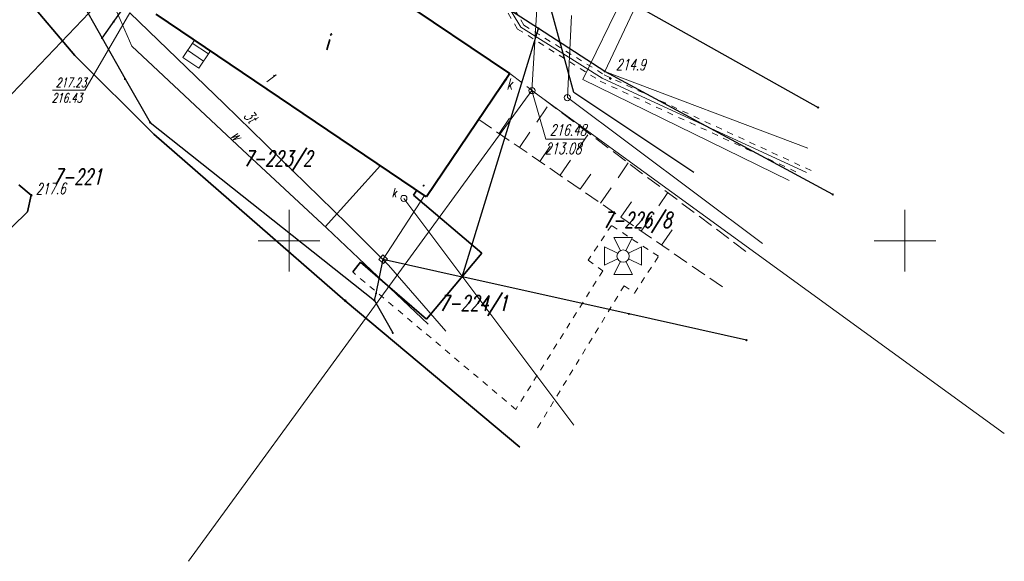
# Model space of a CAD drawing. Header units: millimetres. Extents: x 7501998 to 7504402, y 5666312 to 5667240.
# Tile 47 of 51: x 7504028 to 7504108, y 5666574 to 5666618. Entities that reach past the tile are written whole.
import ezdxf
from ezdxf.enums import TextEntityAlignment as Align

# ---------------------------------------------------------------- set-up
doc = ezdxf.new("R2010")
doc.units = ezdxf.units.MM
doc.header["$MEASUREMENT"] = 0
for name, pattern in [('1', [0]), ('3', [1, 0.5, -0.5]), ('4', [2.5, 1.5, -1]), ('BGS', [7.5, 7.5]), ('KOJ', [0]), ('WSD', [1.75, 1.25, -0.5]), ('WSQ', [1.75, 1.25, -0.5])]:
    doc.linetypes.add(name, pattern=pattern)
doc.layers.get('0').update_dxf_attribs({"color": 250, "linetype": 'CONTINUOUS', "lineweight": 100})
for name, color, linetype, lineweight in [('Dzialki', 7, '1', 30), ('EADTD_T_0', 7, 'CONTINUOUS', 18), ('EBTPO_L_6', 7, '1', 18), ('EBUOA_T_1', 7, 'CONTINUOUS', 25), ('EBUPP_L_1', 7, '1', 40), ('Numery_dzialek', 7, 'CONTINUOUS', 18), ('Podzial_sekcyjny_krzyze', 7, '1', 18), ('Punkty', 7, 'CONTINUOUS', 9), ('SDRPK_L_0', 7, '1', 35), ('SDRPK_L_2', 7, '3', 18), ('SDRPK_L_3', 7, '1', 35), ('SZAPM_T_0', 7, 'CONTINUOUS', 18), ('SZOPO_L_0', 7, 'BGS', 18), ('UGGPON_L_1', 40, '1', 30), ('UKKOA_T_0', 23, 'CONTINUOUS', 18), ('UKKOA_T_2', 14, 'CONTINUOUS', 18), ('UKKOC_T_2', 14, 'CONTINUOUS', 18), ('UKKPA_T_1', 23, 'CONTINUOUS', 18), ('UKKPA_T_4', 14, 'CONTINUOUS', 18), ('UKKPOD_L_1', 23, '1', 18), ('UKKPOR_L_0', 14, '1', 18), ('UTTOC_T_0', 11, 'CONTINUOUS', 18), ('UTTOO_T_0', 11, 'CONTINUOUS', 25), ('UTTPA_T_2', 7, 'CONTINUOUS', 18), ('UTTPA_T_3', 7, 'CONTINUOUS', 18), ('UTTPO_L_0', 11, '1', 18), ('UTTPO_L_1', 11, '1', 18), ('UWWOO_T_0', 5, 'CONTINUOUS', 18), ('UWWPO_L_1', 5, '1', 18), ('UZBOA_L_0', 7, '3', 18), ('WUKOS_T_0', 7, 'CONTINUOUS', 35), ('WUKOS_T_1', 7, 'CONTINUOUS', 15), ('WUKPS_L_6', 7, '4', 18)]:
    doc.layers.add(name, color=color, linetype=linetype, lineweight=lineweight)
doc.styles.get("Standard").update_dxf_attribs({"font": 'Simplex.SHX', "width": 0.75})

# ---------------------------------------------------------------- blocks, each defined once
blk = doc.blocks.new('GRO')
at = {"linetype": 'Continuous'}
blk.add_circle((0, 0), 0.045, dxfattribs=at)
blk = doc.blocks.new('PWM')
at = {"linetype": 'Continuous'}
for p, q in [((-0.2236, 0.4472), (-0.75, 1.5)), ((-0.75, 1.5), (0.75, 1.5)), ((0.75, 1.5), (0.2236, 0.4472)), ((-1.5, -0.75), (-1.5, 0.75)), ((-1.5, 0.75), (-0.4472, 0.2236)), ((1.5, 0.75), (0.4472, 0.2236)), ((1.5, -0.75), (1.5, 0.75)), ((-0.4472, -0.2236), (-1.5, -0.75)), ((-0.2236, -0.4472), (-0.75, -1.5)), ((0.75, -1.5), (0.2236, -0.4472)), ((0.4472, -0.2236), (1.5, -0.75)), ((-0.75, -1.5), (0.75, -1.5))]:
    blk.add_line(p, q, dxfattribs=at)
blk.add_circle((0, 0), 0.5, dxfattribs=at)
blk = doc.blocks.new('WLZ')
at = {"linetype": 'Continuous'}
blk.add_circle((0, 0), 0.25, dxfattribs=at)
blk = doc.blocks.new('SLS')
at = {"linetype": 'Continuous'}
blk.add_circle((0, 0), 0.25, dxfattribs=at)
blk = doc.blocks.new('WLM')
at = {"linetype": 'Continuous'}
for p, q in [((0.25, 0.25), (-0.25, 0.25)), ((-0.25, 0.25), (-0.25, -0.25)), ((0.25, -0.25), (0.25, 0.25)), ((-0.25, -0.25), (0.25, -0.25))]:
    blk.add_line(p, q, dxfattribs=at)
blk = doc.blocks.new('WSP')
at = {"linetype": 'Continuous'}
blk.add_circle((0, 0), 0.045, dxfattribs=at)

msp = doc.modelspace()

# ---------------------------------------------------------------- linework, layer by layer
at = {"layer": 'Dzialki'}
for p, q in [((7504070.24, 5666617.22), (7504046.28, 5666632.68)), ((7504029, 5666626.75), (7504034.82, 5666616.44)), ((7504034.82, 5666616.44), (7504037.83, 5666620.69)), ((7504077.56, 5666619.44), (7504092.95, 5666610.81)), ((7504064.06, 5666597.07), (7504070.24, 5666617.22)), ((7504075.64, 5666613.74), (7504070.24, 5666617.22)), ((7504034.82, 5666616.44), (7504036.69, 5666613.12)), ((7504094.14, 5666603.75), (7504075.64, 5666613.74)), ((7504036.69, 5666613.12), (7504038.73, 5666609.59)), ((7504038.73, 5666609.59), (7504056.94, 5666595.14)), ((7504057.07, 5666595.72), (7504057.65, 5666598.49)), ((7504057.65, 5666598.49), (7504064.06, 5666597.07)), ((7504077.59, 5666594.06), (7504064.06, 5666597.07)), ((7504056.94, 5666595.14), (7504057.07, 5666595.72)), ((7504056.94, 5666595.14), (7504058.42, 5666592.51)), ((7504087.14, 5666591.93), (7504077.59, 5666594.06))]:
    msp.add_line(p, q, dxfattribs=at)
at = {"layer": 'EBTPO_L_6', "linetype": '1'}
for p, q in [((7504042.318, 5666616.284), (7504041.368, 5666614.876)), ((7504042.151, 5666616.037), (7504043.452, 5666615.159)), ((7504041.76, 5666615.456), (7504043.06, 5666614.579)), ((7504043.618, 5666615.406), (7504042.668, 5666613.998)), ((7504041.368, 5666614.876), (7504042.668, 5666613.998))]:
    msp.add_line(p, q, dxfattribs=at)
at = {"layer": 'EBUPP_L_1', "linetype": '1'}
for p, q in [((7504067.917, 5666613.558), (7504057.998, 5666620.247)), ((7504067.92, 5666613.56), (7504058, 5666620.25)), ((7504061.167, 5666603.559), (7504039.218, 5666618.376)), ((7504061.17, 5666603.56), (7504039.22, 5666618.38)), ((7504067.917, 5666613.558), (7504061.167, 5666603.559)), ((7504067.92, 5666613.56), (7504061.17, 5666603.56))]:
    msp.add_line(p, q, dxfattribs=at)
at = {"layer": 'Podzial_sekcyjny_krzyze'}
for p, q in [((7504050, 5666597.5), (7504050, 5666602.5)), ((7504100, 5666597.5), (7504100, 5666602.5)), ((7504047.5, 5666600), (7504052.5, 5666600)), ((7504097.5, 5666600), (7504102.5, 5666600))]:
    msp.add_line(p, q, dxfattribs=at)
at = {"layer": 'SDRPK_L_0', "linetype": 'KOJ'}
for p, q in [((7504032.621, 5666615.037), (7504023.8, 5666625.43)), ((7504039.038, 5666608.652), (7504032.621, 5666615.037)), ((7504054.57, 5666595.12), (7504039.038, 5666608.652)), ((7504060.11, 5666603.7), (7504060.378, 5666604.092)), ((7504065.64, 5666598.99), (7504060.11, 5666603.7)), ((7504061.17, 5666593.64), (7504065.64, 5666598.99)), ((7504055.17, 5666597.46), (7504055.81, 5666598.25)), ((7504055.81, 5666598.25), (7504061.17, 5666593.64)), ((7504068.73, 5666583.24), (7504054.57, 5666595.12))]:
    msp.add_line(p, q, dxfattribs=at)
at = {"layer": 'SDRPK_L_2', "linetype": '3'}
for p, q in [((7504076.167, 5666601.236), (7504074.283, 5666598.418)), ((7504079.986, 5666598.735), (7504076.167, 5666601.236)), ((7504074.283, 5666598.418), (7504075.467, 5666597.551)), ((7504078.052, 5666595.75), (7504079.986, 5666598.735)), ((7504068.41, 5666586.31), (7504055.17, 5666597.46)), ((7504075.467, 5666597.551), (7504068.41, 5666586.31)), ((7504070.18, 5666584.82), (7504077.201, 5666596.35)), ((7504077.201, 5666596.35), (7504078.052, 5666595.75))]:
    msp.add_line(p, q, dxfattribs=at)
at = {"layer": 'SDRPK_L_3', "linetype": '1'}
for p, q in [((7504029.081, 5666603.689), (7504028.064, 5666604.54)), ((7504028.781, 5666602.339), (7504029.081, 5666603.689)), ((7504026.116, 5666599.752), (7504028.781, 5666602.339))]:
    msp.add_line(p, q, dxfattribs=at)
at = {"layer": 'SZOPO_L_0', "linetype": 'BGS'}
for p, q in [((7504075.64, 5666613.74), (7504078.16, 5666619.07)), ((7504092.11, 5666607.52), (7504075.64, 5666613.74))]:
    msp.add_line(p, q, dxfattribs=at)
at = {"layer": 'UGGPON_L_1', "linetype": '1'}
for p, q in [((7504073.126, 5666612.031), (7504067.817, 5666631.48)), ((7504082.864, 5666605.521), (7504073.126, 5666612.031))]:
    msp.add_line(p, q, dxfattribs=at)
at = {"layer": 'UKKOC_T_2', "linetype": 'Continuous'}
for p, q in [((7504069.719, 5666612.18), (7504070.844, 5666608.228)), ((7504070.844, 5666608.228), (7504074.003, 5666608.231))]:
    msp.add_line(p, q, dxfattribs=at)
at = {"layer": 'UKKPOD_L_1', "linetype": '1'}
msp.add_line((7504059.321, 5666603.427), (7504073.114, 5666585.018), dxfattribs=at)
at = {"layer": 'UKKPOR_L_0', "linetype": '1'}
for p, q in [((7504070.337, 5666622.542), (7504069.719, 5666612.18)), ((7504041.829, 5666573.984), (7504069.719, 5666612.18)), ((7504069.719, 5666612.18), (7504108.064, 5666584.351))]:
    msp.add_line(p, q, dxfattribs=at)
at = {"layer": 'UTTOC_T_0', "linetype": 'Continuous'}
for p in [(7504037.082, 5666618.48), (7504030.803, 5666612.209)]:
    msp.add_line(p, (7504033.436, 5666612.209), dxfattribs=at)
at = {"layer": 'UTTPO_L_0', "linetype": '1'}
for p, q in [((7504067.187, 5666620.048), (7504068.816, 5666617.331)), ((7504068.816, 5666617.331), (7504075.43, 5666613.2)), ((7504092.01, 5666605.53), (7504075.43, 5666613.2))]:
    msp.add_line(p, q, dxfattribs=at)
at = {"layer": 'UTTPO_L_1', "linetype": '1'}
for p, q in [((7504037.082, 5666618.48), (7504044.738, 5666611.111)), ((7504072.943, 5666618.278), (7504072.596, 5666611.608)), ((7504044.738, 5666611.111), (7504054.716, 5666601.373)), ((7504072.596, 5666611.608), (7504088.444, 5666599.763)), ((7504057.65, 5666598.49), (7504061.004, 5666603.67)), ((7504054.716, 5666601.373), (7504058.077, 5666598.011)), ((7504058.077, 5666598.011), (7504062.72, 5666592.648))]:
    msp.add_line(p, q, dxfattribs=at)
at = {"layer": 'UWWPO_L_1', "linetype": '1'}
for p, q in [((7504073.843, 5666613.084), (7504085.807, 5666637.512)), ((7504034.42, 5666622.29), (7504037.245, 5666615.783)), ((7504035.349, 5666620.15), (7504024.018, 5666608.267)), ((7504037.245, 5666615.783), (7504046.231, 5666607.377)), ((7504037.245, 5666615.783), (7504046.231, 5666607.377)), ((7504090.608, 5666604.877), (7504073.843, 5666613.084)), ((7504046.231, 5666607.377), (7504053.068, 5666601.007)), ((7504052.93, 5666601.135), (7504057.422, 5666606.088)), ((7504053.068, 5666601.007), (7504061.306, 5666593.238))]:
    msp.add_line(p, q, dxfattribs=at)
at = {"layer": 'UZBOA_L_0', "linetype": '3'}
for p, q in [((7504068.559, 5666617.177), (7504066.962, 5666619.84)), ((7504069.074, 5666617.485), (7504067.412, 5666620.256)), ((7504069.074, 5666617.485), (7504075.591, 5666613.456)), ((7504068.559, 5666617.177), (7504075.269, 5666612.944)), ((7504075.591, 5666613.456), (7504092.417, 5666605.672)), ((7504075.269, 5666612.944), (7504091.603, 5666605.388))]:
    msp.add_line(p, q, dxfattribs=at)
at = {"layer": 'WUKPS_L_6', "linetype": '4'}
for p, q in [((7504065.404, 5666609.835), (7504067.917, 5666613.558)), ((7504065.404, 5666609.835), (7504067.946, 5666613.536)), ((7504068.701, 5666607.57), (7504071.145, 5666611.127)), ((7504067.052, 5666608.703), (7504068.299, 5666610.517)), ((7504071.998, 5666605.305), (7504074.343, 5666608.719)), ((7504070.349, 5666606.438), (7504071.547, 5666608.181)), ((7504075.295, 5666603.04), (7504077.541, 5666606.311)), ((7504073.646, 5666604.173), (7504074.795, 5666605.844)), ((7504078.591, 5666600.775), (7504080.74, 5666603.902)), ((7504076.943, 5666601.908), (7504078.042, 5666603.508)), ((7504080.24, 5666599.643), (7504081.29, 5666601.171))]:
    msp.add_line(p, q, dxfattribs=at)
at = {"layer": 'WUKPS_L_6', "linetype": 'WSD'}
msp.add_line((7504067.917, 5666613.558), (7504087.389, 5666598.895), dxfattribs=at)
at = {"layer": 'WUKPS_L_6', "linetype": 'WSQ'}
msp.add_line((7504065.404, 5666609.835), (7504085.521, 5666596.014), dxfattribs=at)

# ---------------------------------------------------------------- block references
at = {"layer": 'Punkty'}
for p in [(7504035.77, 5666617.79), (7504070.24, 5666617.22), (7504034.82, 5666616.44), (7504075.64, 5666613.74), (7504036.69, 5666613.12), (7504092.95, 5666610.81), (7504038.73, 5666609.59), (7504060.93, 5666604.47), (7504094.14, 5666603.75), (7504057.65, 5666598.49), (7504057.33, 5666596.95), (7504064.06, 5666597.07), (7504056.94, 5666595.14), (7504057.07, 5666595.72), (7504077.59, 5666594.06), (7504058.42, 5666592.51), (7504087.14, 5666591.93)]:
    msp.add_blockref('GRO', p, dxfattribs=at)
at = {"layer": 'SZAPM_T_0'}
msp.add_blockref('PWM', (7504077.122, 5666598.752), dxfattribs=at)
at = {"layer": 'UKKPA_T_1'}
msp.add_blockref('WLZ', (7504059.321, 5666603.427), dxfattribs=at)
at = {"layer": 'UKKPA_T_4', "rotation": 244.5749529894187}
msp.add_blockref('WLZ', (7504069.719, 5666612.18), dxfattribs=at)
at = {"layer": 'UTTPA_T_2'}
msp.add_blockref('SLS', (7504072.596, 5666611.608), dxfattribs=at)
at = {"layer": 'UTTPA_T_3', "rotation": 318.8366628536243}
msp.add_blockref('WLM', (7504057.65, 5666598.49), dxfattribs=at)
at = {"layer": 'WUKOS_T_0'}
msp.add_blockref('WSP', (7504076.08, 5666613.162), dxfattribs=at)
for p, rotation in [((7504029.081, 5666603.689), 318.6729227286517), ((7504054.57, 5666595.12), 219.6544067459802)]:
    msp.add_blockref('WSP', p, dxfattribs=dict(at, rotation=rotation))

# ---------------------------------------------------------------- texts
at = {"layer": 'EADTD_T_0', "oblique": 15, "width": 0.7}
msp.add_text('1', height=0.9, rotation=321.7, dxfattribs=at).set_placement((7504048.53, 5666613.78), align=Align.TOP_LEFT)
at = {"layer": 'EBUOA_T_1', "oblique": 15, "width": 0.7}
msp.add_text('i', height=1.25, dxfattribs=at).set_placement((7504052.93, 5666616.73), align=Align.TOP_LEFT)
at = {"layer": 'Numery_dzialek', "oblique": 15, "width": 0.7}
for s, p in [('7-223/2', (7504046.323, 5666607.297)), ('7-221', (7504030.84, 5666605.82)), ('7-226/8', (7504075.488, 5666602.302)), ('7-224/1', (7504062.2, 5666595.565))]:
    msp.add_text(s, height=1.25, dxfattribs=at).set_placement(p, align=Align.TOP_LEFT)
at = {"layer": 'UKKOA_T_0', "oblique": 15, "width": 0.7}
msp.add_text('k', height=0.75, dxfattribs=at).set_placement((7504058.333, 5666603.523))
at = {"layer": 'UKKOA_T_2', "oblique": 15, "width": 0.7}
msp.add_text('k', height=0.9, rotation=0.0651, dxfattribs=at).set_placement((7504067.647, 5666613.168), align=Align.TOP_LEFT)
at = {"layer": 'UKKOC_T_2', "oblique": 15, "width": 0.7}
for s, p in [('216.48', (7504071.164, 5666609.428)), ('213.08', (7504070.764, 5666607.927))]:
    msp.add_text(s, height=0.9, rotation=0.0651, dxfattribs=at).set_placement(p, align=Align.TOP_LEFT)
at = {"layer": 'UTTOC_T_0', "oblique": 15, "width": 0.7}
for s, p in [('217.23', (7504031.071, 5666613.209)), ('216.43', (7504030.736, 5666611.959))]:
    msp.add_text(s, height=0.75, dxfattribs=at).set_placement(p, align=Align.TOP_LEFT)
at = {"layer": 'UTTOO_T_0', "oblique": 15, "width": 0.7}
msp.add_text('3t', height=0.9, rotation=310.91438, dxfattribs=at).set_placement((7504046.252, 5666610.111))
at = {"layer": 'UWWOO_T_0', "oblique": 15, "width": 0.7}
msp.add_text('w', height=0.9, rotation=309.33271, dxfattribs=at).set_placement((7504045.221, 5666608.499))
at = {"layer": 'WUKOS_T_1', "oblique": 15, "width": 0.7}
msp.add_text('214.9', height=0.9, dxfattribs=at).set_placement((7504076.523, 5666614.732), align=Align.TOP_LEFT)
msp.add_text('217.6', height=0.9, rotation=1.02916, dxfattribs=at).set_placement((7504029.453, 5666603.747))

doc.saveas('drawing.dxf')
